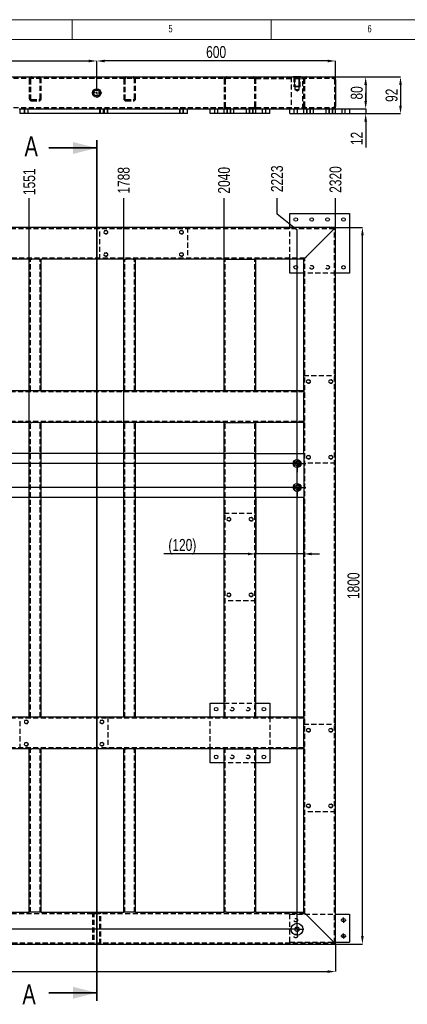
# Model space of a CAD drawing. Header units: millimetres. Extents: x 5 to 589, y 5 to 415.
# Tile 9 of 17: x 184 to 281, y 168 to 415. Entities that reach past the tile are written whole.
import ezdxf

# ---------------------------------------------------------------- set-up
doc = ezdxf.new("R2010")
doc.units = ezdxf.units.MM
doc.header["$PDSIZE"] = -1
doc.linetypes.add('CENTERX2', pattern=[20.32, 12.7, -2.54, 2.54, -2.54])
doc.linetypes.add('HIDDEN', pattern=[1.905, 1.27, -0.635])
for name, color, linetype in [('COTES', 1, 'Continuous'), ('NOTES', 6, 'Continuous'), ('TRAIT-FINS', 9, 'Continuous'), ('TRAIT-MIXTES', 3, 'CENTERX2'), ('TRAIT-TIRET', 2, 'HIDDEN')]:
    doc.layers.add(name, color=color, linetype=linetype)
doc.layers.add('TRAIT-FORT', color=4, linetype='Continuous', lineweight=25)
doc.styles.add('SLDTEXTSTYLE0', font='TXT', dxfattribs={"width": 0.75})
doc.dimstyles.new('SLDDIMSTYLE1', dxfattribs={"dimtxt": 3, "dimasz": 2, "dimexe": 0, "dimexo": 0.0625, "dimgap": 0.75, "dimtad": 0, "dimtih": 1, "dimtoh": 1, "dimdec": 0, "dimlfac": 10, "dimrnd": 1e-09, "dimzin": 12, "dimdsep": 46, "dimtxsty": 'SLDTEXTSTYLE0', "dimsah": 1, "dimcen": 0.09, "dimadec": 0, "dimazin": 3, "dimtfac": 1, "dimtdec": 0, "dimtofl": 0, "dimtmove": 0, "dimatfit": 3, "dimfxl": 1, "dimfrac": 2, "dimtolj": 1, "dimtzin": 12, "dimarcsym": 0})
doc.dimstyles.new('SLDDIMSTYLE2', dxfattribs={"dimtxt": 3, "dimasz": 2, "dimexe": 0, "dimexo": 0.0625, "dimgap": 0.75, "dimtad": 1, "dimdec": 0, "dimlfac": 10, "dimrnd": 1e-09, "dimzin": 12, "dimdsep": 46, "dimtxsty": 'SLDTEXTSTYLE0', "dimsah": 1, "dimcen": 0.09, "dimadec": 0, "dimazin": 3, "dimtfac": 1, "dimtdec": 0, "dimtofl": 0, "dimtmove": 0, "dimatfit": 3, "dimfxl": 1, "dimfrac": 2, "dimtolj": 1, "dimtzin": 12, "dimarcsym": 0})
doc.dimstyles.new('SLDDIMSTYLE3', dxfattribs={"dimtxt": 3, "dimasz": 2, "dimexe": 0, "dimexo": 0.0625, "dimgap": 0.75, "dimtad": 1, "dimdec": 0, "dimlfac": 10, "dimrnd": 1e-09, "dimzin": 12, "dimdsep": 46, "dimtxsty": 'SLDTEXTSTYLE0', "dimsah": 1, "dimcen": 0.09, "dimadec": 0, "dimazin": 3, "dimtfac": 1, "dimtdec": 0, "dimtmove": 0, "dimatfit": 0, "dimfxl": 1, "dimfrac": 2, "dimtolj": 1, "dimtzin": 12, "dimarcsym": 0})

# ---------------------------------------------------------------- blocks, each defined once
blk = doc.blocks.new('_D_8')
at = {"layer": 'COTES', "color": 0, "lineweight": -2, "transparency": 16777216}
blk.add_line((186.21, 313.86), (186.21, 370.15), dxfattribs=at)
at = {"layer": 'Defpoints', "color": 0, "transparency": 16777216}
for p in [(186.21, 370.15), (31.15, 362.8), (186.21, 313.8)]:
    blk.add_point(p, dxfattribs=at)
at = {"layer": 'COTES', "color": 0, "transparency": 16777216, "insert": (186.21, 374.28), "char_height": 3, "attachment_point": 5, "rotation": 90, "style": 'SLDTEXTSTYLE0'}
blk.add_mtext('\\A1;1551', dxfattribs=at)
blk = doc.blocks.new('_D_9')
at = {"layer": 'COTES', "color": 0, "lineweight": -2, "transparency": 16777216}
blk.add_line((209.93, 313.86), (209.93, 370.15), dxfattribs=at)
at = {"layer": 'Defpoints', "color": 0, "transparency": 16777216}
for p in [(209.93, 370.15), (31.15, 362.8), (209.93, 313.8)]:
    blk.add_point(p, dxfattribs=at)
at = {"layer": 'COTES', "color": 0, "transparency": 16777216, "insert": (209.93, 374.65), "char_height": 3, "attachment_point": 5, "rotation": 90, "style": 'SLDTEXTSTYLE0'}
blk.add_mtext('\\A1;1788', dxfattribs=at)
blk = doc.blocks.new('_D_10')
at = {"layer": 'COTES', "color": 0, "lineweight": -2, "transparency": 16777216}
blk.add_line((235.15, 354.86), (235.15, 370.15), dxfattribs=at)
at = {"layer": 'Defpoints', "color": 0, "transparency": 16777216}
for p in [(235.15, 370.15), (31.15, 362.8), (235.15, 354.8)]:
    blk.add_point(p, dxfattribs=at)
at = {"layer": 'COTES', "color": 0, "transparency": 16777216, "insert": (235.15, 374.65), "char_height": 3, "attachment_point": 5, "rotation": 90, "style": 'SLDTEXTSTYLE0'}
blk.add_mtext('\\A1;2040', dxfattribs=at)
blk = doc.blocks.new('_D_11')
at = {"layer": 'COTES', "color": 0, "lineweight": -2, "transparency": 16777216}
for p, q in [((248.46, 366.15), (248.46, 370.15)), ((253.47, 362.15), (248.46, 366.15)), ((253.47, 186.57), (253.47, 362.15))]:
    blk.add_line(p, q, dxfattribs=at)
at = {"layer": 'Defpoints', "color": 0, "transparency": 16777216}
for p in [(248.46, 370.15), (31.15, 362.8), (253.47, 186.5)]:
    blk.add_point(p, dxfattribs=at)
at = {"layer": 'COTES', "color": 0, "transparency": 16777216, "insert": (248.46, 375.03), "char_height": 3, "attachment_point": 5, "rotation": 90, "style": 'SLDTEXTSTYLE0'}
blk.add_mtext('\\A1;2223', dxfattribs=at)
blk = doc.blocks.new('_D_12')
at = {"layer": 'COTES', "color": 0, "lineweight": -2, "transparency": 16777216}
blk.add_line((263.15, 362.86), (263.15, 370.15), dxfattribs=at)
at = {"layer": 'Defpoints', "color": 0, "transparency": 16777216}
for p in [(263.15, 370.15), (31.15, 362.8), (263.15, 362.8)]:
    blk.add_point(p, dxfattribs=at)
at = {"layer": 'COTES', "color": 0, "transparency": 16777216, "insert": (263.15, 374.84), "char_height": 3, "attachment_point": 5, "rotation": 90, "style": 'SLDTEXTSTYLE0'}
blk.add_mtext('\\A1;2320', dxfattribs=at)
blk = doc.blocks.new('_D_15')
at = {"layer": 'COTES', "color": 0, "lineweight": -2, "transparency": 16777216}
for p, q in [((24.99, 307.71), (20.99, 307.71)), ((28.99, 306), (24.99, 307.71)), ((243.09, 306), (28.99, 306))]:
    blk.add_line(p, q, dxfattribs=at)
at = {"layer": 'Defpoints', "color": 0, "transparency": 16777216}
for p in [(31.15, 362.8), (20.99, 307.71), (243.15, 306)]:
    blk.add_point(p, dxfattribs=at)
at = {"layer": 'COTES', "color": 0, "transparency": 16777216, "insert": (17.24, 307.71), "char_height": 3, "attachment_point": 5, "style": 'SLDTEXTSTYLE0'}
blk.add_mtext('\\A1;568', dxfattribs=at)
blk = doc.blocks.new('_D_16')
at = {"layer": 'COTES', "color": 0, "lineweight": -2, "transparency": 16777216}
for p, q in [((24.99, 302.9), (20.99, 302.9)), ((28.99, 303.5), (24.99, 302.9)), ((253.41, 303.5), (28.99, 303.5))]:
    blk.add_line(p, q, dxfattribs=at)
at = {"layer": 'Defpoints', "color": 0, "transparency": 16777216}
for p in [(31.15, 362.8), (20.99, 302.9), (253.47, 303.5)]:
    blk.add_point(p, dxfattribs=at)
at = {"layer": 'COTES', "color": 0, "transparency": 16777216, "insert": (17.24, 302.9), "char_height": 3, "attachment_point": 5, "style": 'SLDTEXTSTYLE0'}
blk.add_mtext('\\A1;593', dxfattribs=at)
blk = doc.blocks.new('_D_17')
at = {"layer": 'COTES', "color": 0, "lineweight": -2, "transparency": 16777216}
for p, q in [((24.99, 298.09), (20.99, 298.09)), ((28.99, 297.5), (24.99, 298.09)), ((253.41, 297.5), (28.99, 297.5))]:
    blk.add_line(p, q, dxfattribs=at)
at = {"layer": 'Defpoints', "color": 0, "transparency": 16777216}
for p in [(31.15, 362.8), (20.99, 298.09), (253.47, 297.5)]:
    blk.add_point(p, dxfattribs=at)
at = {"layer": 'COTES', "color": 0, "transparency": 16777216, "insert": (17.24, 298.09), "char_height": 3, "attachment_point": 5, "style": 'SLDTEXTSTYLE0'}
blk.add_mtext('\\A1;653', dxfattribs=at)
blk = doc.blocks.new('_D_18')
at = {"layer": 'COTES', "color": 0, "lineweight": -2, "transparency": 16777216}
for p, q in [((28.99, 295), (24.99, 293.28)), ((243.09, 295), (28.99, 295)), ((24.99, 293.28), (20.99, 293.28))]:
    blk.add_line(p, q, dxfattribs=at)
at = {"layer": 'Defpoints', "color": 0, "transparency": 16777216}
for p in [(31.15, 362.8), (243.15, 295), (20.99, 293.28)]:
    blk.add_point(p, dxfattribs=at)
at = {"layer": 'COTES', "color": 0, "transparency": 16777216, "insert": (17.24, 293.28), "char_height": 3, "attachment_point": 5, "style": 'SLDTEXTSTYLE0'}
blk.add_mtext('\\A1;678', dxfattribs=at)
blk = doc.blocks.new('_D_20')
at = {"layer": 'COTES', "color": 0, "lineweight": -2, "transparency": 16777216}
for p, q in [((24.99, 187.61), (20.99, 187.61)), ((28.99, 186.5), (24.99, 187.61)), ((253.41, 186.5), (28.99, 186.5))]:
    blk.add_line(p, q, dxfattribs=at)
at = {"layer": 'Defpoints', "color": 0, "transparency": 16777216}
for p in [(31.15, 362.8), (20.99, 187.61), (253.47, 186.5)]:
    blk.add_point(p, dxfattribs=at)
at = {"layer": 'COTES', "color": 0, "transparency": 16777216, "insert": (16.49, 187.61), "char_height": 3, "attachment_point": 5, "style": 'SLDTEXTSTYLE0'}
blk.add_mtext('\\A1;1763', dxfattribs=at)
blk = doc.blocks.new('_D_22')
at = {"layer": 'COTES', "color": 0, "lineweight": -2, "transparency": 16777216}
for p, q in [((31.15, 182.73), (31.15, 175.87)), ((263.15, 182.73), (263.15, 175.87)), ((33.15, 175.87), (261.15, 175.87))]:
    blk.add_line(p, q, dxfattribs=at)
at = {"layer": 'COTES', "color": 0, "transparency": 16777216}
for points in [[(33.15, 176.21), (33.15, 175.54), (31.15, 175.87)], [(261.15, 176.21), (261.15, 175.54), (263.15, 175.87)]]:
    blk.add_solid(points, dxfattribs=at)
at = {"layer": 'Defpoints', "color": 0, "transparency": 16777216}
for p in [(31.15, 182.8), (263.15, 182.8), (263.15, 175.87)]:
    blk.add_point(p, dxfattribs=at)
at = {"layer": 'COTES', "color": 0, "transparency": 16777216, "insert": (147.15, 179.62), "char_height": 3, "attachment_point": 2, "style": 'SLDTEXTSTYLE0'}
blk.add_mtext('\\A1;2320', dxfattribs=at)
blk = doc.blocks.new('_D_23')
at = {"layer": 'COTES', "color": 0, "lineweight": -2, "transparency": 16777216}
for p, q in [((263.21, 362.8), (269.9, 362.8)), ((269.9, 184.8), (269.9, 360.8)), ((263.21, 182.8), (269.9, 182.8))]:
    blk.add_line(p, q, dxfattribs=at)
at = {"layer": 'COTES', "color": 0, "transparency": 16777216}
for points in [[(269.56, 360.8), (270.23, 360.8), (269.9, 362.8)], [(269.56, 184.8), (270.23, 184.8), (269.9, 182.8)]]:
    blk.add_solid(points, dxfattribs=at)
at = {"layer": 'Defpoints', "color": 0, "transparency": 16777216}
for p in [(263.15, 362.8), (269.9, 362.8), (263.15, 182.8)]:
    blk.add_point(p, dxfattribs=at)
at = {"layer": 'COTES', "color": 0, "transparency": 16777216, "insert": (266.15, 272.8), "char_height": 3, "attachment_point": 2, "rotation": 90, "style": 'SLDTEXTSTYLE0'}
blk.add_mtext('\\A1;1800', dxfattribs=at)
blk = doc.blocks.new('_D_24')
at = {"layer": 'COTES', "color": 0, "lineweight": -2, "transparency": 16777216}
for p, q in [((243.15, 294.93), (243.15, 280.8)), ((255.15, 294.93), (255.15, 280.8)), ((241.15, 280.8), (219.98, 280.8)), ((255.15, 280.8), (243.15, 280.8)), ((257.15, 280.8), (259.15, 280.8))]:
    blk.add_line(p, q, dxfattribs=at)
at = {"layer": 'COTES', "color": 0, "transparency": 16777216}
for points in [[(241.15, 281.13), (241.15, 280.46), (243.15, 280.8)], [(257.15, 281.13), (257.15, 280.46), (255.15, 280.8)]]:
    blk.add_solid(points, dxfattribs=at)
at = {"layer": 'Defpoints', "color": 0, "transparency": 16777216}
for p in [(243.15, 295), (255.15, 295), (243.15, 280.8)]:
    blk.add_point(p, dxfattribs=at)
at = {"layer": 'COTES', "color": 0, "transparency": 16777216, "insert": (224.66, 284.55), "char_height": 3, "attachment_point": 2, "style": 'SLDTEXTSTYLE0'}
blk.add_mtext('\\A1;(120)', dxfattribs=at)
blk = doc.blocks.new('SW_CENTERMARKSYMBOL_0')
at = {"layer": 'TRAIT-MIXTES', "color": 0}
for p, q in [((-0.4, 0), (-0.65, 0)), ((0, 0), (-0.2, 0)), ((0, 0.4), (0, 0.65)), ((0, 0), (0, 0.2)), ((0, 0), (0, -0.2)), ((0, 0), (0.2, 0)), ((0.4, 0), (0.65, 0)), ((0, -0.4), (0, -0.65))]:
    blk.add_line(p, q, dxfattribs=at)
blk = doc.blocks.new('SW_CENTERMARKSYMBOL_1')
at = {"layer": 'TRAIT-MIXTES', "color": 0}
for p, q in [((-0.4, 0), (-0.65, 0)), ((0, 0), (-0.2, 0)), ((0, 0.4), (0, 0.65)), ((0, 0), (0, 0.2)), ((0, 0), (0, -0.2)), ((0, 0), (0.2, 0)), ((0.4, 0), (0.65, 0)), ((0, -0.4), (0, -0.65))]:
    blk.add_line(p, q, dxfattribs=at)
blk = doc.blocks.new('SW_CENTERMARKSYMBOL_5')
at = {"layer": 'TRAIT-MIXTES', "color": 0}
for p, q in [((-1.2, 0), (-1.725, 0)), ((0, 0), (-1.2, 0)), ((0, 1.2), (0, 1.725)), ((0, 0), (0, 1.2)), ((0, 0), (0, -1.2)), ((0, 0), (1.2, 0)), ((1.2, 0), (1.725, 0)), ((0, -1.2), (0, -1.725))]:
    blk.add_line(p, q, dxfattribs=at)
blk = doc.blocks.new('SW_CENTERMARKSYMBOL_6')
at = {"layer": 'TRAIT-MIXTES', "color": 0}
for p, q in [((-1.2, 0), (-2.2, 0)), ((0, 0), (-1.2, 0)), ((0, 1.2), (0, 2.2)), ((0, 0), (0, 1.2)), ((0, 0), (0, -1.2)), ((0, 0), (1.2, 0)), ((1.2, 0), (2.2, 0)), ((0, -1.2), (0, -2.2))]:
    blk.add_line(p, q, dxfattribs=at)
blk = doc.blocks.new('SW_CENTERMARKSYMBOL_7')
at = {"layer": 'TRAIT-MIXTES', "color": 0}
for p, q in [((-1.2, 0), (-2.2, 0)), ((0, 0), (-1.2, 0)), ((0, 1.2), (0, 2.2)), ((0, 0), (0, 1.2)), ((0, 0), (0, -1.2)), ((0, 0), (1.2, 0)), ((1.2, 0), (2.2, 0)), ((0, -1.2), (0, -2.2))]:
    blk.add_line(p, q, dxfattribs=at)
blk = doc.blocks.new('_D_87')
at = {"layer": 'COTES', "color": 0, "lineweight": -2, "transparency": 16777216}
for p, q in [((72.15, 397.92), (72.15, 404.63)), ((74.15, 404.63), (201.15, 404.63)), ((203.15, 397.92), (203.15, 404.63))]:
    blk.add_line(p, q, dxfattribs=at)
at = {"layer": 'COTES', "color": 0, "transparency": 16777216}
for points in [[(74.15, 404.96), (74.15, 404.29), (72.15, 404.63)], [(201.15, 404.96), (201.15, 404.29), (203.15, 404.63)]]:
    blk.add_solid(points, dxfattribs=at)
at = {"layer": 'Defpoints', "color": 0, "transparency": 16777216}
for p in [(203.15, 404.63), (72.15, 397.86), (203.15, 397.86)]:
    blk.add_point(p, dxfattribs=at)
at = {"layer": 'COTES', "color": 0, "transparency": 16777216, "insert": (137.65, 408.38), "char_height": 3, "attachment_point": 2, "style": 'SLDTEXTSTYLE0'}
blk.add_mtext('\\A1;1310', dxfattribs=at)
blk = doc.blocks.new('_D_88')
at = {"layer": 'COTES', "color": 0, "lineweight": -2, "transparency": 16777216}
for p, q in [((203.15, 397.92), (203.15, 404.63)), ((261.15, 404.63), (205.15, 404.63)), ((263.15, 400.07), (263.15, 404.63))]:
    blk.add_line(p, q, dxfattribs=at)
at = {"layer": 'COTES', "color": 0, "transparency": 16777216}
for points in [[(205.15, 404.96), (205.15, 404.29), (203.15, 404.63)], [(261.15, 404.96), (261.15, 404.29), (263.15, 404.63)]]:
    blk.add_solid(points, dxfattribs=at)
at = {"layer": 'Defpoints', "color": 0, "transparency": 16777216}
for p in [(203.15, 404.63), (263.15, 400.01), (203.15, 397.86)]:
    blk.add_point(p, dxfattribs=at)
at = {"layer": 'COTES', "color": 0, "transparency": 16777216, "insert": (233.15, 408.38), "char_height": 3, "attachment_point": 2, "style": 'SLDTEXTSTYLE0'}
blk.add_mtext('\\A1;600', dxfattribs=at)
blk = doc.blocks.new('_D_89')
at = {"layer": 'COTES', "color": 0, "lineweight": -2, "transparency": 16777216}
for p, q in [((270.72, 394.61), (270.72, 396.61)), ((266.71, 392.61), (270.72, 392.61)), ((266.71, 391.41), (270.72, 391.41)), ((270.72, 392.61), (270.72, 391.41)), ((270.72, 389.41), (270.72, 382.91))]:
    blk.add_line(p, q, dxfattribs=at)
at = {"layer": 'COTES', "color": 0, "transparency": 16777216}
for points in [[(270.39, 394.61), (271.05, 394.61), (270.72, 392.61)], [(270.39, 389.41), (271.05, 389.41), (270.72, 391.41)]]:
    blk.add_solid(points, dxfattribs=at)
at = {"layer": 'Defpoints', "color": 0, "transparency": 16777216}
for p in [(266.65, 392.61), (266.65, 391.41), (270.72, 391.41)]:
    blk.add_point(p, dxfattribs=at)
at = {"layer": 'COTES', "color": 0, "transparency": 16777216, "insert": (266.97, 385.16), "char_height": 3, "attachment_point": 2, "rotation": 90, "style": 'SLDTEXTSTYLE0'}
blk.add_mtext('\\A1;12', dxfattribs=at)
blk = doc.blocks.new('_D_90')
at = {"layer": 'COTES', "color": 0, "lineweight": -2, "transparency": 16777216}
for p, q in [((262.61, 400.61), (270.72, 400.61)), ((270.72, 398.61), (270.72, 394.61)), ((266.71, 392.61), (270.72, 392.61))]:
    blk.add_line(p, q, dxfattribs=at)
at = {"layer": 'COTES', "color": 0, "transparency": 16777216}
for points in [[(270.39, 398.61), (271.05, 398.61), (270.72, 400.61)], [(270.39, 394.61), (271.05, 394.61), (270.72, 392.61)]]:
    blk.add_solid(points, dxfattribs=at)
at = {"layer": 'Defpoints', "color": 0, "transparency": 16777216}
for p in [(262.55, 400.61), (266.65, 392.61), (270.72, 392.61)]:
    blk.add_point(p, dxfattribs=at)
at = {"layer": 'COTES', "color": 0, "transparency": 16777216, "insert": (266.97, 396.61), "char_height": 3, "attachment_point": 2, "rotation": 90, "style": 'SLDTEXTSTYLE0'}
blk.add_mtext('\\A1;80', dxfattribs=at)
blk = doc.blocks.new('_D_91')
at = {"layer": 'COTES', "color": 0, "lineweight": -2, "transparency": 16777216}
for p, q in [((255.21, 400.61), (279.47, 400.61)), ((279.47, 398.61), (279.47, 393.41)), ((266.71, 391.41), (279.47, 391.41))]:
    blk.add_line(p, q, dxfattribs=at)
at = {"layer": 'COTES', "color": 0, "transparency": 16777216}
for points in [[(279.13, 398.61), (279.8, 398.61), (279.47, 400.61)], [(279.13, 393.41), (279.8, 393.41), (279.47, 391.41)]]:
    blk.add_solid(points, dxfattribs=at)
at = {"layer": 'Defpoints', "color": 0, "transparency": 16777216}
for p in [(255.15, 400.61), (266.65, 391.41), (279.47, 391.41)]:
    blk.add_point(p, dxfattribs=at)
at = {"layer": 'COTES', "color": 0, "transparency": 16777216, "insert": (275.72, 396.01), "char_height": 3, "attachment_point": 2, "rotation": 90, "style": 'SLDTEXTSTYLE0'}
blk.add_mtext('\\A1;92', dxfattribs=at)
blk = doc.blocks.new('SW_CENTERMARKSYMBOL_96')
at = {"layer": 'TRAIT-MIXTES', "color": 0}
for p, q in [((-0.4, 0), (-1.25, 0)), ((0, 0), (-0.2, 0)), ((0, 0), (-0.2, 0)), ((0, 0.4), (0, 1.25)), ((0, 0), (0, 0.2)), ((0, 0), (0, 0.2)), ((0, 0), (0, -0.2)), ((0, 0), (0.2, 0)), ((0, 0), (0, -0.2)), ((0, 0), (0.2, 0)), ((0.4, 0), (1.25, 0)), ((0, -0.4), (0, -1.25))]:
    blk.add_line(p, q, dxfattribs=at)
blk = doc.blocks.new('SW_CENTERMARKSYMBOL_99')
at = {"layer": 'TRAIT-MIXTES', "color": 0}
for p, q in [((-0.4, 0), (-0.95, 0)), ((0, 0), (-0.2, 0)), ((0, 0.4), (0, 0.95)), ((0, 0), (0, 0.2)), ((0, 0), (0, -0.2)), ((0, 0), (0.2, 0)), ((0.4, 0), (0.95, 0)), ((0, -0.4), (0, -0.95))]:
    blk.add_line(p, q, dxfattribs=at)

msp = doc.modelspace()

# ---------------------------------------------------------------- linework, layer by layer
at = {"lineweight": 18}
for p, q in [((589, 415), (5, 415)), ((197, 415), (197, 410)), ((247, 410), (247, 415)), ((584, 410), (10, 410))]:
    msp.add_line(p, q, dxfattribs=at)
at = {"lineweight": 35}
for p, q in [((203.15, 384.77), (203.15, 168.56)), ((191.15, 382.77), (203.15, 382.77)), ((191.15, 170.56), (203.15, 170.56))]:
    msp.add_line(p, q, dxfattribs=at)
for points in [[(203.15, 382.77), (197.15, 384.27), (197.15, 381.27)], [(203.15, 170.56), (197.15, 172.06), (197.15, 169.06)]]:
    msp.add_solid(points, dxfattribs=at)
at = {"layer": 'TRAIT-FINS', "lineweight": 18}
for p, q in [((252.87, 400.71), (252.87, 398.31)), ((252.87, 400.71), (252.87, 398.31)), ((254.07, 400.71), (254.07, 398.31)), ((254.07, 400.71), (254.07, 398.31)), ((252.87, 400.61), (252.87, 398.21)), ((252.87, 398.31), (254.07, 398.31)), ((252.87, 398.31), (254.07, 398.31)), ((254.07, 400.61), (254.07, 398.21)), ((252.87, 398.21), (254.07, 398.21)), ((184.95, 391.41), (184.95, 392.61)), ((185.95, 392.61), (184.95, 392.61)), ((184.95, 391.41), (184.95, 392.61)), ((185.95, 392.61), (184.95, 392.61)), ((185.95, 391.41), (185.95, 392.61)), ((185.95, 391.41), (185.95, 392.61)), ((203.95, 391.41), (203.95, 392.61)), ((204.95, 392.61), (203.95, 392.61)), ((203.95, 391.41), (203.95, 392.61)), ((204.95, 392.61), (203.95, 392.61)), ((204.95, 391.41), (204.95, 392.61)), ((205.95, 392.61), (204.95, 392.61)), ((204.95, 391.41), (204.95, 392.61)), ((205.95, 392.61), (204.95, 392.61)), ((204.95, 391.41), (204.95, 392.61)), ((204.95, 391.41), (204.95, 392.61)), ((205.95, 391.41), (205.95, 392.61)), ((205.95, 391.41), (205.95, 392.61)), ((223.95, 391.41), (223.95, 392.61)), ((224.95, 392.61), (223.95, 392.61)), ((223.95, 391.41), (223.95, 392.61)), ((224.95, 392.61), (223.95, 392.61)), ((224.95, 391.41), (224.95, 392.61)), ((224.95, 391.41), (224.95, 392.61)), ((235.85, 391.41), (235.85, 392.61)), ((236.85, 392.61), (235.85, 392.61)), ((235.85, 391.41), (235.85, 392.61)), ((236.85, 392.61), (235.85, 392.61)), ((236.85, 391.41), (236.85, 392.61)), ((236.85, 391.41), (236.85, 392.61)), ((241.45, 391.41), (241.45, 392.61)), ((242.45, 392.61), (241.45, 392.61)), ((241.45, 391.41), (241.45, 392.61)), ((242.45, 392.61), (241.45, 392.61)), ((242.45, 391.41), (242.45, 392.61)), ((242.45, 391.41), (242.45, 392.61)), ((255.85, 391.41), (255.85, 392.61)), ((256.85, 392.61), (255.85, 392.61)), ((255.85, 391.41), (255.85, 392.61)), ((256.85, 392.61), (255.85, 392.61)), ((255.85, 391.41), (255.85, 392.61)), ((256.85, 392.61), (255.85, 392.61)), ((255.85, 391.41), (255.85, 392.61)), ((256.85, 392.61), (255.85, 392.61)), ((256.85, 391.41), (256.85, 392.61)), ((256.85, 391.41), (256.85, 392.61)), ((256.85, 391.41), (256.85, 392.61)), ((256.85, 391.41), (256.85, 392.61)), ((261.45, 391.41), (261.45, 392.61)), ((262.45, 392.61), (261.45, 392.61)), ((261.45, 391.41), (261.45, 392.61)), ((262.45, 392.61), (261.45, 392.61)), ((261.45, 391.41), (261.45, 392.61)), ((262.45, 392.61), (261.45, 392.61)), ((261.45, 391.41), (261.45, 392.61)), ((262.45, 392.61), (261.45, 392.61)), ((262.45, 391.41), (262.45, 392.61)), ((262.45, 391.41), (262.45, 392.61)), ((262.45, 391.41), (262.45, 392.61)), ((262.45, 391.41), (262.45, 392.61))]:
    msp.add_line(p, q, dxfattribs=at)
for centre, radius in [((205.45, 361.6), 0.5), ((224.45, 361.6), 0.5), ((205.45, 356), 0.5), ((224.45, 356), 0.5), ((256.35, 324.1), 0.5), ((261.95, 324.1), 0.5), ((256.35, 305.1), 0.5), ((261.95, 305.1), 0.5), ((253.47, 303.5), 0.6), ((253.47, 297.5), 0.6), ((236.35, 289.5), 0.5), ((241.95, 289.5), 0.5), ((236.35, 270.5), 0.5), ((241.95, 270.5), 0.5), ((185.45, 238.6), 0.5), ((204.45, 238.6), 0.5), ((256.35, 236.5), 0.5), ((261.95, 236.5), 0.5), ((185.45, 233), 0.5), ((204.45, 233), 0.5), ((256.35, 217.5), 0.5), ((261.95, 217.5), 0.5), ((253.47, 186.5), 0.6)]:
    msp.add_arc(centre, radius, 255, 195, dxfattribs=at)
at = {"layer": 'TRAIT-FORT', "lineweight": 25}
for p, q in [((252.47, 400.71), (252.47, 400.61)), ((252.47, 400.71), (254.47, 400.71)), ((254.47, 400.61), (254.47, 400.71)), ((31.75, 400.61), (262.55, 400.61)), ((263.15, 400.01), (263.15, 393.21)), ((183.65, 392.61), (251.65, 392.61)), ((183.95, 391.41), (183.95, 392.61)), ((205.95, 391.41), (183.95, 391.41)), ((205.95, 391.41), (205.95, 392.61)), ((225.95, 391.41), (205.95, 391.41)), ((225.95, 391.41), (225.95, 392.61)), ((231.65, 391.41), (231.65, 392.61)), ((246.65, 391.41), (231.65, 391.41)), ((246.65, 391.41), (246.65, 392.61)), ((251.65, 391.41), (251.65, 392.61)), ((251.65, 392.61), (266.65, 392.61)), ((251.65, 391.41), (266.65, 391.41)), ((266.65, 392.61), (266.65, 391.41)), ((251.65, 362.8), (251.65, 366.3)), ((251.65, 366.3), (266.65, 366.3)), ((266.65, 366.3), (266.65, 351.3)), ((263.15, 362.8), (31.15, 362.8)), ((262.55, 362.2), (255.75, 355.4)), ((263.15, 182.8), (263.15, 362.8)), ((186.21, 354.8), (165.49, 354.8)), ((186.21, 321.8), (186.21, 354.8)), ((186.21, 354.8), (186.81, 354.8)), ((188.61, 354.8), (186.81, 354.8)), ((188.61, 354.8), (189.21, 354.8)), ((209.93, 354.8), (189.21, 354.8)), ((189.21, 321.8), (189.21, 354.8)), ((209.93, 321.8), (209.93, 354.8)), ((209.93, 354.8), (210.53, 354.8)), ((212.33, 354.8), (210.53, 354.8)), ((212.33, 354.8), (212.93, 354.8)), ((235.15, 354.8), (212.93, 354.8)), ((212.93, 321.8), (212.93, 354.8)), ((235.15, 321.8), (235.15, 354.8)), ((235.15, 354.8), (235.75, 354.8)), ((235.75, 354.8), (242.55, 354.8)), ((242.55, 354.8), (243.15, 354.8)), ((255.15, 354.8), (243.15, 354.8)), ((243.15, 321.8), (243.15, 354.8)), ((251.65, 351.3), (251.65, 354.8)), ((255.15, 321.8), (255.15, 354.8)), ((255.15, 351.3), (251.65, 351.3)), ((266.65, 351.3), (263.15, 351.3)), ((186.21, 321.8), (165.49, 321.8)), ((186.81, 321.8), (186.21, 321.8)), ((188.61, 321.8), (186.81, 321.8)), ((189.21, 321.8), (188.61, 321.8)), ((209.93, 321.8), (189.21, 321.8)), ((210.53, 321.8), (209.93, 321.8)), ((212.33, 321.8), (210.53, 321.8)), ((212.93, 321.8), (212.33, 321.8)), ((235.15, 321.8), (212.93, 321.8)), ((235.75, 321.8), (235.15, 321.8)), ((242.55, 321.8), (235.75, 321.8)), ((243.15, 321.8), (242.55, 321.8)), ((255.15, 321.8), (243.15, 321.8)), ((255.15, 321.8), (255.15, 321.2)), ((255.15, 314.4), (255.15, 321.2)), ((255.15, 314.4), (255.15, 313.8)), ((186.21, 313.8), (165.49, 313.8)), ((186.21, 239.8), (186.21, 313.8)), ((186.21, 313.8), (186.81, 313.8)), ((188.61, 313.8), (186.81, 313.8)), ((188.61, 313.8), (189.21, 313.8)), ((209.93, 313.8), (189.21, 313.8)), ((189.21, 239.8), (189.21, 313.8)), ((209.93, 239.8), (209.93, 313.8)), ((209.93, 313.8), (210.53, 313.8)), ((212.33, 313.8), (210.53, 313.8)), ((212.33, 313.8), (212.93, 313.8)), ((235.15, 313.8), (212.93, 313.8)), ((212.93, 239.8), (212.93, 313.8)), ((235.15, 239.8), (235.15, 313.8)), ((235.15, 313.8), (235.75, 313.8)), ((235.75, 313.8), (242.55, 313.8)), ((242.55, 313.8), (243.15, 313.8)), ((243.15, 306), (243.15, 313.8)), ((255.15, 313.8), (243.15, 313.8)), ((255.15, 306), (255.15, 313.8)), ((243.15, 295), (243.15, 306)), ((243.15, 306), (255.15, 306)), ((255.15, 306), (255.15, 295)), ((243.15, 239.8), (243.15, 295)), ((255.15, 295), (243.15, 295)), ((255.15, 239.8), (255.15, 295)), ((231.65, 239.8), (231.65, 243.3)), ((231.65, 243.3), (235.15, 243.3)), ((243.15, 243.3), (246.65, 243.3)), ((246.65, 243.3), (246.65, 239.8)), ((186.21, 239.8), (165.49, 239.8)), ((186.81, 239.8), (186.21, 239.8)), ((188.61, 239.8), (186.81, 239.8)), ((189.21, 239.8), (188.61, 239.8)), ((209.93, 239.8), (189.21, 239.8)), ((210.53, 239.8), (209.93, 239.8)), ((212.33, 239.8), (210.53, 239.8)), ((212.93, 239.8), (212.33, 239.8)), ((235.15, 239.8), (212.93, 239.8)), ((235.75, 239.8), (235.15, 239.8)), ((242.55, 239.8), (235.75, 239.8)), ((243.15, 239.8), (242.55, 239.8)), ((255.15, 239.8), (243.15, 239.8)), ((255.15, 239.8), (255.15, 239.2)), ((255.15, 232.4), (255.15, 239.2)), ((186.21, 231.8), (180.15, 231.8)), ((186.21, 190.8), (186.21, 231.8)), ((186.21, 231.8), (186.81, 231.8)), ((188.61, 231.8), (186.81, 231.8)), ((188.61, 231.8), (189.21, 231.8)), ((209.93, 231.8), (189.21, 231.8)), ((189.21, 190.8), (189.21, 231.8)), ((209.93, 190.8), (209.93, 231.8)), ((209.93, 231.8), (210.53, 231.8)), ((212.33, 231.8), (210.53, 231.8)), ((212.33, 231.8), (212.93, 231.8)), ((235.15, 231.8), (212.93, 231.8)), ((212.93, 190.8), (212.93, 231.8)), ((231.65, 228.3), (231.65, 231.8)), ((235.15, 190.8), (235.15, 231.8)), ((235.15, 231.8), (235.75, 231.8)), ((235.75, 231.8), (242.55, 231.8)), ((242.55, 231.8), (243.15, 231.8)), ((243.15, 190.8), (243.15, 231.8)), ((255.15, 231.8), (243.15, 231.8)), ((246.65, 231.8), (246.65, 228.3)), ((255.15, 232.4), (255.15, 231.8)), ((255.15, 190.8), (255.15, 231.8)), ((235.15, 228.3), (231.65, 228.3)), ((246.65, 228.3), (243.15, 228.3)), ((180.15, 190.8), (186.21, 190.8)), ((186.81, 190.8), (186.21, 190.8)), ((188.61, 190.8), (186.81, 190.8)), ((189.21, 190.8), (188.61, 190.8)), ((189.21, 190.8), (209.93, 190.8)), ((210.53, 190.8), (209.93, 190.8)), ((212.33, 190.8), (210.53, 190.8)), ((212.93, 190.8), (212.33, 190.8)), ((212.93, 190.8), (235.15, 190.8)), ((235.75, 190.8), (235.15, 190.8)), ((235.75, 190.8), (242.55, 190.8)), ((243.15, 190.8), (242.55, 190.8)), ((243.15, 190.8), (255.15, 190.8)), ((255.75, 190.2), (262.55, 183.4)), ((263.15, 190.3), (266.65, 190.3)), ((266.65, 190.3), (266.65, 183.3)), ((263.15, 183.3), (266.65, 183.3)), ((31.15, 182.8), (263.15, 182.8))]:
    msp.add_line(p, q, dxfattribs=at)
at = {"layer": 'TRAIT-FORT', "lineweight": 25, "flags": 128}
msp.add_lwpolyline([(255.75, 355.4), (255.65, 355.29), (255.54, 355.19), (255.45, 355.1), (255.36, 355.01), (255.29, 354.94), (255.23, 354.88), (255.19, 354.83), (255.16, 354.8), (255.15, 354.8)], dxfattribs=at)
at = {"layer": 'TRAIT-FORT', "lineweight": 25}
for centre, radius in [((203.15, 396.61), 1.05), ((203.15, 396.61), 0.75), ((253.15, 364.8), 0.45), ((257.15, 364.8), 0.45), ((261.15, 364.8), 0.45), ((265.15, 364.8), 0.45), ((253.15, 352.8), 0.45), ((265.15, 352.8), 0.45), ((253.47, 303.5), 1), ((253.47, 303.5), 0.51), ((253.47, 297.5), 1), ((253.47, 297.5), 0.51), ((233.15, 241.8), 0.45), ((245.15, 241.8), 0.45), ((233.15, 229.8), 0.45), ((245.15, 229.8), 0.45), ((253.47, 186.5), 1.5), ((265.15, 188.8), 0.45), ((253.47, 186.5), 0.525), ((265.15, 184.8), 0.45)]:
    msp.add_circle(centre, radius, dxfattribs=at)
for centre, radius, start, end in [((262.55, 400.01), 0.6, 0, 90), ((262.55, 393.21), 0.6, 270, 0), ((507.17, 118.33), 345.42, 134.9479, 135.0886), ((507.17, 118.33), 345.42, 134.9479, 135.0886), ((11.13, 599.26), 345.42, 314.9479, 315.0886), ((357.36, 292.37), 144.1, 224.8223, 225.1595), ((357.36, 292.37), 144.1, 224.8223, 225.1595), ((507.17, 427.26), 345.42, 224.9114, 225.0521), ((507.17, 427.26), 345.42, 224.9114, 225.0521)]:
    msp.add_arc(centre, radius, start, end, dxfattribs=at)
at = {"layer": 'TRAIT-TIRET'}
for p, q in [((252.96, 400.71), (252.96, 398.11)), ((253.98, 398.11), (253.98, 400.71)), ((31.75, 400.31), (262.55, 400.31)), ((186.21, 400.01), (186.21, 395.21)), ((186.51, 400.01), (186.51, 395.21)), ((188.91, 395.21), (188.91, 400.01)), ((189.21, 395.21), (189.21, 400.01)), ((209.93, 400.01), (209.93, 395.21)), ((210.23, 400.01), (210.23, 395.21)), ((212.63, 395.21), (212.63, 400.01)), ((212.93, 395.21), (212.93, 400.01)), ((235.15, 400.01), (235.15, 393.21)), ((235.45, 400.01), (235.45, 393.21)), ((242.85, 393.21), (242.85, 400.01)), ((243.15, 400.61), (243.15, 400.21)), ((243.15, 400.21), (255.15, 400.21)), ((243.15, 393.21), (243.15, 400.01)), ((251.97, 400.61), (251.97, 400.31)), ((251.97, 400.61), (251.97, 392.61)), ((252.67, 400.61), (252.67, 400.21)), ((252.67, 400.61), (252.67, 398.11)), ((252.94, 400.61), (252.94, 397.46)), ((253.99, 397.46), (253.99, 400.61)), ((254.27, 400.21), (254.27, 400.61)), ((254.27, 398.11), (254.27, 400.61)), ((254.97, 400.31), (254.97, 400.61)), ((254.97, 392.61), (254.97, 400.61)), ((255.15, 400.61), (255.15, 400.01)), ((255.15, 393.21), (255.15, 400.01)), ((255.45, 393.21), (255.45, 400.01)), ((262.85, 400.01), (262.85, 393.21)), ((254.27, 398.11), (252.67, 398.11)), ((252.94, 397.46), (253.99, 397.46)), ((252.94, 397.46), (253.47, 397.14)), ((253.47, 397.14), (253.99, 397.46)), ((186.81, 394.91), (188.61, 394.91)), ((186.81, 394.61), (188.61, 394.61)), ((210.53, 394.91), (212.33, 394.91)), ((210.53, 394.61), (212.33, 394.61)), ((31.75, 392.91), (262.55, 392.91)), ((185.01, 392.61), (185.01, 391.41)), ((185.89, 391.41), (185.89, 392.61)), ((203.95, 391.41), (203.95, 392.61)), ((204.01, 392.61), (204.01, 391.41)), ((204.89, 391.41), (204.89, 392.61)), ((205.01, 392.61), (205.01, 391.41)), ((205.89, 391.41), (205.89, 392.61)), ((224.01, 392.61), (224.01, 391.41)), ((224.89, 391.41), (224.89, 392.61)), ((232.7, 392.61), (232.7, 391.41)), ((233.6, 391.41), (233.6, 392.61)), ((235.15, 391.41), (235.15, 392.61)), ((235.91, 392.61), (235.91, 391.41)), ((236.7, 392.61), (236.7, 391.41)), ((236.79, 391.41), (236.79, 392.61)), ((237.6, 391.41), (237.6, 392.61)), ((240.7, 392.61), (240.7, 391.41)), ((241.51, 392.61), (241.51, 391.41)), ((241.6, 391.41), (241.6, 392.61)), ((242.39, 391.41), (242.39, 392.61)), ((243.15, 391.41), (243.15, 392.61)), ((244.7, 392.61), (244.7, 391.41)), ((245.6, 391.41), (245.6, 392.61)), ((251.97, 392.91), (251.97, 392.61)), ((252.7, 392.61), (252.7, 391.41)), ((253.6, 391.41), (253.6, 392.61)), ((254.97, 392.61), (254.97, 392.91)), ((255.15, 393.21), (255.15, 392.61)), ((255.15, 391.41), (255.15, 392.61)), ((255.91, 392.61), (255.91, 391.41)), ((256.7, 392.61), (256.7, 391.41)), ((256.79, 391.41), (256.79, 392.61)), ((257.6, 391.41), (257.6, 392.61)), ((260.7, 392.61), (260.7, 391.41)), ((261.51, 392.61), (261.51, 391.41)), ((261.6, 391.41), (261.6, 392.61)), ((262.39, 391.41), (262.39, 392.61)), ((263.15, 391.41), (263.15, 392.61)), ((264.7, 392.61), (264.7, 391.41)), ((265.6, 391.41), (265.6, 392.61)), ((262.85, 362.5), (31.45, 362.5)), ((203.95, 354.8), (203.95, 362.8)), ((225.95, 362.8), (225.95, 354.8)), ((251.65, 354.8), (251.65, 362.8)), ((262.85, 183.1), (262.85, 362.5)), ((255.45, 355.1), (38.85, 355.1)), ((186.51, 321.8), (186.51, 354.8)), ((188.91, 321.8), (188.91, 354.8)), ((210.23, 321.8), (210.23, 354.8)), ((212.63, 321.8), (212.63, 354.8)), ((235.45, 321.8), (235.45, 354.8)), ((242.85, 321.8), (242.85, 354.8)), ((255.45, 190.5), (255.45, 355.1)), ((263.15, 351.3), (255.15, 351.3)), ((255.15, 325.6), (263.15, 325.6)), ((255.15, 321.5), (39.15, 321.5)), ((255.15, 314.1), (39.15, 314.1)), ((186.51, 239.8), (186.51, 313.8)), ((188.91, 239.8), (188.91, 313.8)), ((210.23, 239.8), (210.23, 313.8)), ((212.63, 239.8), (212.63, 313.8)), ((235.45, 239.8), (235.45, 313.8)), ((242.85, 239.8), (242.85, 313.8)), ((263.15, 303.6), (255.15, 303.6)), ((235.15, 291), (243.15, 291)), ((243.15, 269), (235.15, 269)), ((235.15, 243.3), (243.15, 243.3)), ((255.15, 239.5), (39.15, 239.5)), ((183.95, 231.8), (183.95, 239.8)), ((205.95, 239.8), (205.95, 231.8)), ((231.65, 231.8), (231.65, 239.8)), ((246.65, 239.8), (246.65, 231.8)), ((255.15, 238), (263.15, 238)), ((255.15, 232.1), (39.15, 232.1)), ((186.51, 190.8), (186.51, 231.8)), ((188.91, 190.8), (188.91, 231.8)), ((210.23, 190.8), (210.23, 231.8)), ((212.63, 190.8), (212.63, 231.8)), ((235.45, 190.8), (235.45, 231.8)), ((242.85, 190.8), (242.85, 231.8)), ((243.15, 228.3), (235.15, 228.3)), ((263.15, 216), (255.15, 216)), ((38.85, 190.5), (255.45, 190.5)), ((202.1, 190.8), (202.1, 190.5)), ((202.1, 190.8), (202.1, 182.8)), ((202.4, 190.8), (202.4, 182.8)), ((203.9, 182.8), (203.9, 190.8)), ((204.2, 190.5), (204.2, 190.8)), ((204.2, 182.8), (204.2, 190.8)), ((251.65, 190.3), (263.15, 190.3)), ((251.65, 183.3), (251.65, 190.3)), ((31.45, 183.1), (262.85, 183.1)), ((202.1, 183.1), (202.1, 182.8)), ((204.2, 182.8), (204.2, 183.1)), ((251.65, 183.3), (263.15, 183.3))]:
    msp.add_line(p, q, dxfattribs=at)
for centre, radius in [((205.45, 361.6), 0.44), ((224.45, 361.6), 0.44), ((205.45, 356), 0.44), ((224.45, 356), 0.44), ((257.15, 352.8), 0.45), ((261.15, 352.8), 0.45), ((256.35, 324.1), 0.44), ((261.95, 324.1), 0.44), ((253.47, 303.5), 0.8), ((256.35, 305.1), 0.44), ((261.95, 305.1), 0.44), ((253.47, 297.5), 0.8), ((236.35, 289.5), 0.44), ((241.95, 289.5), 0.44), ((236.35, 270.5), 0.44), ((241.95, 270.5), 0.44), ((237.15, 241.8), 0.45), ((241.15, 241.8), 0.45), ((185.45, 238.6), 0.44), ((204.45, 238.6), 0.44), ((256.35, 236.5), 0.44), ((261.95, 236.5), 0.44), ((185.45, 233), 0.44), ((204.45, 233), 0.44), ((237.15, 229.8), 0.45), ((241.15, 229.8), 0.45), ((256.35, 217.5), 0.44), ((261.95, 217.5), 0.44), ((253.15, 188.8), 0.45), ((253.15, 184.8), 0.45)]:
    msp.add_circle(centre, radius, dxfattribs=at)
for centre, radius, start, end in [((186.81, 400.01), 0.6, 90, 180), ((186.81, 400.01), 0.3, 90, 180), ((188.61, 400.01), 0.6, 0, 90), ((188.61, 400.01), 0.3, 0, 90), ((210.53, 400.01), 0.6, 90, 180), ((210.53, 400.01), 0.3, 90, 180), ((212.33, 400.01), 0.6, 0, 90), ((212.33, 400.01), 0.3, 0, 90), ((235.75, 400.01), 0.6, 90, 180), ((235.75, 400.01), 0.3, 90, 180), ((242.55, 400.01), 0.6, 0, 90), ((242.55, 400.01), 0.3, 0, 90), ((255.75, 400.01), 0.6, 90, 180), ((255.75, 400.01), 0.3, 90, 180), ((262.55, 400.01), 0.3, 0, 90), ((186.81, 395.21), 0.6, 180, 270), ((186.81, 395.21), 0.3, 180, 270), ((188.61, 395.21), 0.3, 270, 0), ((188.61, 395.21), 0.6, 270, 0), ((210.53, 395.21), 0.6, 180, 270), ((210.53, 395.21), 0.3, 180, 270), ((212.33, 395.21), 0.3, 270, 0), ((212.33, 395.21), 0.6, 270, 0), ((235.75, 393.21), 0.6, 180, 270), ((235.75, 393.21), 0.3, 180, 270), ((242.55, 393.21), 0.6, 270, 0), ((242.55, 393.21), 0.3, 270, 0), ((255.75, 393.21), 0.6, 180, 270), ((255.75, 393.21), 0.3, 180, 270), ((262.55, 393.21), 0.3, 270, 0)]:
    msp.add_arc(centre, radius, start, end, dxfattribs=at)

# ---------------------------------------------------------------- block references
at = {"layer": 'TRAIT-MIXTES'}
for name, p in [('SW_CENTERMARKSYMBOL_96', (203.15, 396.61)), ('SW_CENTERMARKSYMBOL_99', (203.15, 396.61)), ('SW_CENTERMARKSYMBOL_7', (253.47, 303.5)), ('SW_CENTERMARKSYMBOL_6', (253.47, 297.5)), ('SW_CENTERMARKSYMBOL_5', (253.47, 186.5)), ('SW_CENTERMARKSYMBOL_1', (265.15, 188.8)), ('SW_CENTERMARKSYMBOL_0', (265.15, 184.8))]:
    msp.add_blockref(name, p, dxfattribs=at)

# ---------------------------------------------------------------- texts
at = {"char_height": 5, "attachment_point": 1, "style": 'SLDTEXTSTYLE0'}
for insert in [(185.02, 385.71), (184.48, 172.66)]:
    msp.add_mtext('A', dxfattribs=dict(at, insert=insert))
at = {"layer": 'NOTES', "char_height": 1.85, "attachment_point": 1, "style": 'SLDTEXTSTYLE0'}
for s, insert in [('5', (221.17, 413.67)), ('6', (271.17, 413.67))]:
    msp.add_mtext(s, dxfattribs=dict(at, insert=insert))

# ---------------------------------------------------------------- dimensions: what is measured, and where the dimension line sits
at = {"layer": 'COTES'}
for base, p1, p2, picture, middle in [((203.15, 404.63), (72.15, 397.86), (203.15, 397.86), '_D_87', (137.65, 404.63)), ((203.15, 404.63), (263.15, 400.01), (203.15, 397.86), '_D_88', (233.15, 404.63)), ((263.15, 175.87), (31.15, 182.8), (263.15, 182.8), '_D_22', (147.15, 175.87))]:
    dim = msp.add_linear_dim(base=base, p1=p1, p2=p2, dimstyle='SLDDIMSTYLE2', dxfattribs=at)
    dim.commit()
    dim.dimension.update_dxf_attribs({"geometry": picture, "text_midpoint": middle, "dimtype": 160})
for base, p1, p2, dimstyle, picture, middle in [((279.47, 391.41), (255.15, 400.61), (266.65, 391.41), 'SLDDIMSTYLE2', '_D_91', (279.47, 396.01)), ((270.72, 392.61), (262.55, 400.61), (266.65, 392.61), 'SLDDIMSTYLE2', '_D_90', (270.72, 396.61)), ((270.72, 391.41), (266.65, 392.61), (266.65, 391.41), 'SLDDIMSTYLE3', '_D_89', (270.72, 385.16)), ((269.9, 362.8), (263.15, 182.8), (263.15, 362.8), 'SLDDIMSTYLE2', '_D_23', (269.9, 272.8))]:
    dim = msp.add_linear_dim(base=base, p1=p1, p2=p2, angle=90, dimstyle=dimstyle, dxfattribs=at)
    dim.commit()
    dim.dimension.update_dxf_attribs({"geometry": picture, "text_midpoint": middle, "dimtype": 160})
for feature_location, offset, dtype, picture, middle in [((253.47, 186.5), (-5.01, 183.65), 1, '_D_11', (248.46, 375.03)), ((263.15, 362.8), (0, 7.36), 1, '_D_12', (263.15, 374.84)), ((209.93, 313.8), (0, 56.36), 1, '_D_9', (209.93, 374.65)), ((235.15, 354.8), (0, 15.36), 1, '_D_10', (235.15, 374.65)), ((186.21, 313.8), (0, 56.36), 1, '_D_8', (186.21, 374.28)), ((253.47, 186.5), (-232.48, 1.1), 0, '_D_20', (16.49, 187.61)), ((243.15, 306), (-222.16, 1.72), 0, '_D_15', (17.24, 307.71)), ((253.47, 303.5), (-232.48, -0.6), 0, '_D_16', (17.24, 302.9)), ((253.47, 297.5), (-232.48, 0.59), 0, '_D_17', (17.24, 298.09)), ((243.15, 295), (-222.16, -1.72), 0, '_D_18', (17.24, 293.28))]:
    dim = msp.add_ordinate_dim(feature_location=feature_location, offset=offset, dtype=dtype, origin=(31.15, 362.8), dimstyle='SLDDIMSTYLE1', dxfattribs=at)
    dim.commit()
    dim.dimension.update_dxf_attribs({"geometry": picture, "text_midpoint": middle})
dim = msp.add_linear_dim(base=(243.15, 280.8), p1=(255.15, 295), p2=(243.15, 295), text='(<>)', dimstyle='SLDDIMSTYLE3', dxfattribs=at)
dim.commit()
dim.dimension.update_dxf_attribs({"geometry": '_D_24', "text_midpoint": (224.66, 280.8), "dimtype": 160})

doc.saveas('drawing.dxf')
